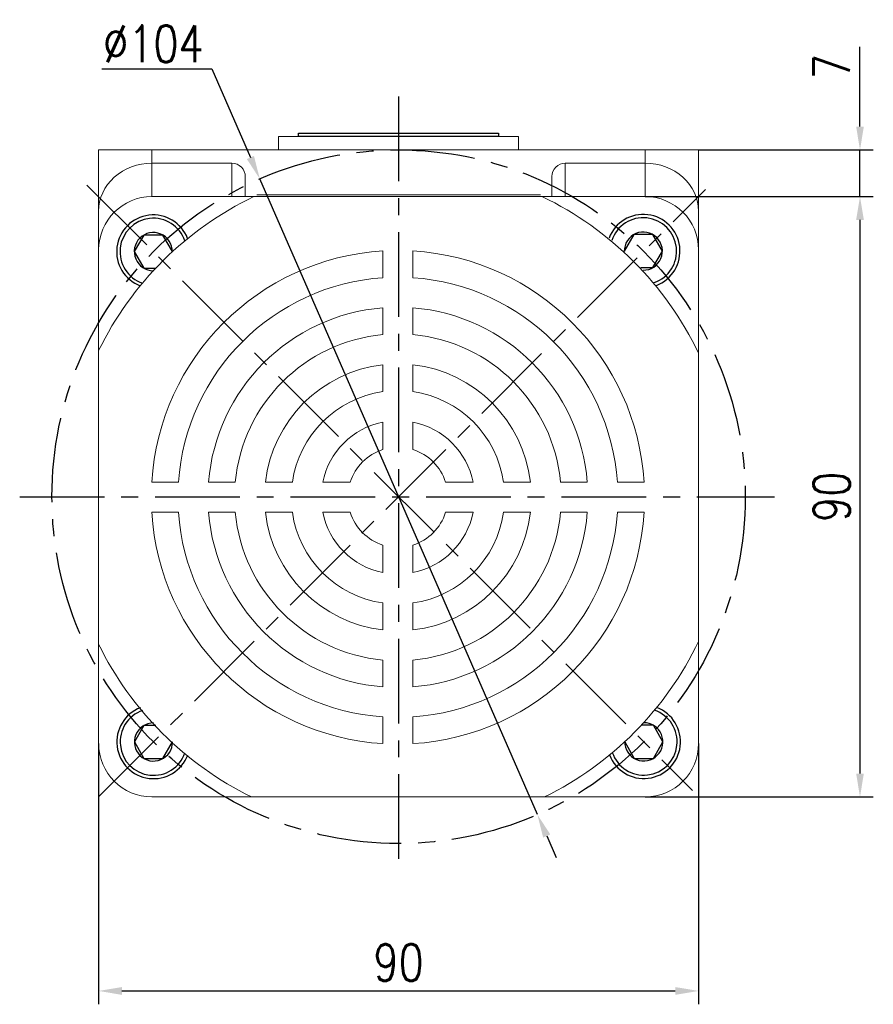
# Model space of a CAD drawing. Header units: inches. Extents: x 837 to 6223, y -2862 to 3098.
# Tile 54 of 139: x 4889 to 5017, y -448 to -300. Entities that reach past the tile are written whole.
import ezdxf

# ---------------------------------------------------------------- set-up
doc = ezdxf.new("R2010")
doc.units = ezdxf.units.IN
doc.header["$LTSCALE"] = 10
doc.header["$MEASUREMENT"] = 0
doc.linetypes.add('CENTER', pattern=[10.16, 6.35, -1.27, 1.27, -1.27])
for name, color, linetype in [('1轮廓实线层', 7, 'Continuous'), ('3中心线层', 1, 'CENTER'), ('7标注层', 4, 'Continuous')]:
    doc.layers.add(name, color=color, linetype=linetype)
doc.styles.add('TH_GBDIM', font='romans.shx', dxfattribs={"width": 0.8, "bigfont": 'gbcbig.shx'})
doc.dimstyles.new('TH_GBDIM', dxfattribs={"dimtxt": 3.5, "dimasz": 2.5, "dimexe": 2, "dimexo": 0, "dimgap": 1, "dimtad": 1, "dimdec": 4, "dimdsep": 46, "dimtxsty": 'TH_GBDIM', "dimcen": 0.09, "dimclrd": 4, "dimclre": 4, "dimclrt": 3, "dimadec": 0, "dimazin": 0, "dimtfac": 1, "dimtdec": 4, "dimtmove": 0, "dimatfit": 3, "dimfxl": 1, "dimtzin": 0, "dimarcsym": 0})

# ---------------------------------------------------------------- blocks, each defined once
blk = doc.blocks.new('*D761')
at = {"layer": '7标注层', "color": 4, "lineweight": -2, "transparency": 16777216}
for p, q in [((4900.7, -408.65), (4900.7, -447.74)), ((4990.7, -408.65), (4990.7, -447.74)), ((4904.2, -445.74), (4987.2, -445.74))]:
    blk.add_line(p, q, dxfattribs=at)
at = {"layer": '7标注层', "color": 4, "transparency": 16777216}
for points in [[(4904.2, -445.16), (4904.2, -446.33), (4900.7, -445.74)], [(4987.2, -445.16), (4987.2, -446.33), (4990.7, -445.74)]]:
    blk.add_solid(points, dxfattribs=at)
at = {"layer": 'Defpoints', "color": 0, "transparency": 16777216}
for p in [(4900.7, -408.65), (4990.7, -408.65), (4990.7, -445.74)]:
    blk.add_point(p, dxfattribs=at)
at = {"layer": '7标注层', "color": 3, "transparency": 16777216, "insert": (4945.7, -441.49), "char_height": 5.5, "attachment_point": 5, "style": 'TH_GBDIM'}
blk.add_mtext('90', dxfattribs=at)
blk = doc.blocks.new('*D762')
at = {"layer": '7标注层', "color": 4, "lineweight": -2, "transparency": 16777216}
for p, q in [((4982.7, -326.65), (5016.92, -326.65)), ((5014.92, -330.15), (5014.92, -413.15)), ((4982.7, -416.65), (5016.92, -416.65))]:
    blk.add_line(p, q, dxfattribs=at)
at = {"layer": '7标注层', "color": 4, "transparency": 16777216}
for points in [[(5014.34, -330.15), (5015.5, -330.15), (5014.92, -326.65)], [(5014.34, -413.15), (5015.5, -413.15), (5014.92, -416.65)]]:
    blk.add_solid(points, dxfattribs=at)
at = {"layer": 'Defpoints', "color": 0, "transparency": 16777216}
for p in [(4982.7, -326.65), (4982.7, -416.65), (5014.92, -416.65)]:
    blk.add_point(p, dxfattribs=at)
at = {"layer": '7标注层', "color": 3, "transparency": 16777216, "insert": (5010.67, -371.65), "char_height": 5.5, "attachment_point": 5, "rotation": 90, "style": 'TH_GBDIM'}
blk.add_mtext('90', dxfattribs=at)
blk = doc.blocks.new('*D763')
at = {"layer": '7标注层', "color": 4, "lineweight": -2, "transparency": 16777216}
for p, q in [((5014.92, -316.15), (5014.92, -304.21)), ((4990.7, -319.65), (5016.92, -319.65)), ((5014.92, -326.65), (5014.92, -319.65)), ((4991.76, -326.65), (5016.92, -326.65)), ((5014.92, -330.15), (5014.92, -333.65))]:
    blk.add_line(p, q, dxfattribs=at)
at = {"layer": '7标注层', "color": 4, "transparency": 16777216}
for points in [[(5014.34, -316.15), (5015.5, -316.15), (5014.92, -319.65)], [(5014.34, -330.15), (5015.5, -330.15), (5014.92, -326.65)]]:
    blk.add_solid(points, dxfattribs=at)
at = {"layer": 'Defpoints', "color": 0, "transparency": 16777216}
for p in [(4990.7, -319.65), (4991.76, -326.65), (5014.92, -326.65)]:
    blk.add_point(p, dxfattribs=at)
at = {"layer": '7标注层', "color": 3, "transparency": 16777216, "insert": (5010.67, -307.18), "char_height": 5.5, "attachment_point": 5, "rotation": 90, "style": 'TH_GBDIM'}
blk.add_mtext('7', dxfattribs=at)
blk = doc.blocks.new('*D630')
at = {"layer": '7标注层', "color": 4, "lineweight": -2, "transparency": 16777216}
for p, q in [((4901.16, -307.49), (4917.67, -307.49)), ((4917.67, -307.49), (4923.48, -320.79)), ((4966.52, -419.3), (4924.88, -324)), ((4967.92, -422.5), (4969.32, -425.71))]:
    blk.add_line(p, q, dxfattribs=at)
at = {"layer": '7标注层', "color": 4, "transparency": 16777216}
for points in [[(4924.01, -320.56), (4922.94, -321.02), (4924.88, -324)], [(4968.46, -422.27), (4967.39, -422.74), (4966.52, -419.3)]]:
    blk.add_solid(points, dxfattribs=at)
at = {"layer": 'Defpoints', "color": 0, "transparency": 16777216}
for p in [(4924.88, -324), (4966.52, -419.3)]:
    blk.add_point(p, dxfattribs=at)
at = {"layer": '7标注层', "color": 3, "transparency": 16777216, "insert": (4908.92, -303.74), "char_height": 5.5, "attachment_point": 5, "style": 'TH_GBDIM'}
blk.add_mtext('∅104', dxfattribs=at)

msp = doc.modelspace()

# ---------------------------------------------------------------- linework, layer by layer
at = {"color": 7, "linetype": 'Continuous', "lineweight": 15}
for p, q in [((4927.70002, -317.64675), (4963.70002, -317.64675)), ((4900.70002, -319.64675), (4908.70002, -319.64675)), ((4900.70002, -328.81579), (4900.70002, -319.64676)), ((4908.70002, -319.64675), (4908.70002, -321.64676)), ((4908.70002, -319.64675), (4982.70002, -319.64675)), ((4982.70002, -321.64676), (4982.70002, -319.64675)), ((4982.70002, -319.64675), (4990.70002, -319.64675)), ((4990.70002, -319.64675), (4990.70002, -328.81579)), ((4908.70002, -321.64676), (4908.70002, -326.64675)), ((4920.70002, -321.64676), (4908.70002, -321.64676)), ((4920.70002, -326.64675), (4920.70002, -321.64676)), ((4970.70002, -321.64676), (4970.70002, -326.64675)), ((4970.70002, -321.64676), (4982.70002, -321.64676)), ((4982.70002, -326.64675), (4982.70002, -321.64676)), ((4922.70002, -323.6588), (4922.70002, -326.64675)), ((4968.70002, -326.64675), (4968.70002, -323.6588)), ((4982.70002, -326.64675), (4908.70002, -326.64675)), ((4924.42944, -326.39675), (4966.9706, -326.39675)), ((4900.70002, -334.64676), (4900.70002, -328.81579)), ((4990.70002, -328.81579), (4990.70002, -334.64675)), ((4900.70002, -334.64676), (4900.70002, -332.14676)), ((4990.70002, -332.14675), (4990.70002, -334.64675)), ((4900.70002, -334.64676), (4900.70002, -408.64675)), ((4943.35285, -338.81194), (4943.35285, -334.80362)), ((4947.85285, -338.81194), (4947.85285, -334.80362)), ((4990.70002, -408.64675), (4990.70002, -334.64675)), ((4943.35285, -347.33868), (4943.35285, -343.3241)), ((4947.85285, -347.33868), (4947.85285, -343.3241)), ((4943.35285, -355.89414), (4943.35285, -351.86211)), ((4947.85285, -355.89414), (4947.85285, -351.86211)), ((4943.35285, -364.5806), (4943.35285, -360.4574)), ((4947.85285, -364.5806), (4947.85285, -360.4574)), ((4912.67964, -369.48515), (4908.67132, -369.48515)), ((4917.1918, -369.48515), (4921.20638, -369.48515)), ((4925.72981, -369.48515), (4929.76184, -369.48515)), ((4938.4483, -369.48515), (4934.3251, -369.48515)), ((4952.75739, -369.48515), (4956.88059, -369.48515)), ((4961.44385, -369.48515), (4965.47588, -369.48515)), ((4969.99931, -369.48515), (4974.01389, -369.48515)), ((4978.52605, -369.48515), (4982.53437, -369.48515)), ((4912.67964, -373.98515), (4908.67132, -373.98515)), ((4917.1918, -373.98515), (4921.20638, -373.98515)), ((4925.72981, -373.98515), (4929.76184, -373.98515)), ((4938.4483, -373.98515), (4934.3251, -373.98515)), ((4952.75739, -373.98515), (4956.88059, -373.98515)), ((4961.44385, -373.98515), (4965.47588, -373.98515)), ((4969.99931, -373.98515), (4974.01389, -373.98515)), ((4978.52605, -373.98515), (4982.53437, -373.98515)), ((4943.35285, -378.88969), (4943.35285, -383.01289)), ((4947.85285, -378.88969), (4947.85285, -383.01289)), ((4943.35285, -387.57615), (4943.35285, -391.60818)), ((4947.85285, -387.57615), (4947.85285, -391.60818)), ((4943.35285, -396.13161), (4943.35285, -400.14619)), ((4947.85285, -396.13161), (4947.85285, -400.14619)), ((4943.35285, -404.65835), (4943.35285, -408.66667)), ((4947.85285, -404.65835), (4947.85285, -408.66667)), ((4908.70002, -416.64675), (4982.70002, -416.64675))]:
    msp.add_line(p, q, dxfattribs=at)
for centre, radius, start, end in [((4908.70002, -334.64675), 8, 90, 180), ((4945.60285, -371.73515), 50, 115.6085787, 153.9037719), ((4945.60285, -371.73515), 50, 25.5852807, 64.3914213), ((4982.70002, -334.64675), 8, 0, 90), ((4945.60285, -371.73515), 37, 93.4863538, 176.5136462), ((4945.60285, -371.73515), 37, 3.4863538, 86.5136462), ((4945.60285, -371.73515), 33, 93.9095635, 176.0904365), ((4945.60285, -371.73515), 33, 3.9095635, 86.0904365), ((4945.60285, -371.73515), 28.5, 94.528063, 175.471937), ((4945.60285, -371.73515), 28.5, 4.528063, 85.471937), ((4945.60285, -371.73515), 24.5, 95.2692819, 174.7307181), ((4945.60285, -371.73515), 24.5, 5.2692819, 84.7307181), ((4945.60285, -371.73515), 20, 96.4594498, 173.5405502), ((4945.60285, -371.73515), 20, 6.4594498, 83.5405502), ((4945.60285, -371.73515), 16, 98.0840139, 171.9159861), ((4945.60285, -371.73515), 16, 8.0840139, 81.9159861), ((4945.60285, -371.73515), 11.5, 101.2828243, 168.7171757), ((4945.60285, -371.73515), 11.5, 11.2828243, 78.7171757), ((4945.60285, -371.73515), 7.5, 107.4576031, 162.5423969), ((4945.60285, -371.73515), 7.5, 17.4576031, 72.5423969), ((4945.60285, -371.73515), 37, 183.4863538, 266.5136462), ((4945.60285, -371.73515), 33, 183.9095635, 266.0904365), ((4945.60285, -371.73515), 28.5, 184.528063, 265.471937), ((4945.60285, -371.73515), 24.5, 185.2692819, 264.7307181), ((4945.60285, -371.73515), 20, 186.4594498, 263.5405502), ((4945.60285, -371.73515), 16, 188.0840139, 261.9159861), ((4945.60285, -371.73515), 11.5, 191.2828243, 258.7171757), ((4945.60285, -371.73515), 7.5, 197.4576031, 252.5423969), ((4945.60285, -371.73515), 7.5, 287.4576031, 342.5423969), ((4945.60285, -371.73515), 11.5, 281.2828243, 348.7171757), ((4945.60285, -371.73515), 16, 278.0840139, 351.9159861), ((4945.60285, -371.73515), 20, 276.4594498, 353.5405502), ((4945.60285, -371.73515), 33, 273.9095635, 356.0904365), ((4945.60285, -371.73515), 37, 273.4863538, 356.5136462), ((4945.60285, -371.73515), 24.5, 275.2692819, 354.7307181), ((4945.60285, -371.73515), 28.5, 274.528063, 355.471937), ((4945.60285, -371.73515), 50, 206.0962281, 243.9266589), ((4945.60285, -371.73515), 50, 296.0733411, 334.4147193), ((4908.70002, -408.64675), 8, 180, 270), ((4982.70002, -408.64675), 8, 270, 0)]:
    msp.add_arc(centre, radius, start, end, dxfattribs=at)
for centre, major_axis, ratio, start_param, end_param in [((4908.70002, -328.81579), (8, 0), 0.896129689, 1.570796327, 3.141592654), ((4920.70002, -323.65879), (0, 2.01204), 0.994016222, 4.71238898, 6.283185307), ((4970.70002, -323.65879), (0, -2.01204), 0.994016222, 3.141592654, 4.71238898), ((4982.70002, -328.81579), (8, 0), 0.896129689, 0, 1.570796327)]:
    msp.add_ellipse(centre, major_axis=major_axis, ratio=ratio, start_param=start_param, end_param=end_param, dxfattribs=at)
for points in [[(4927.70002, -317.64675), (4927.70002, -319.64675)], [(4963.70002, -319.64675), (4963.70002, -317.64675)]]:
    msp.add_open_spline(points, degree=1, dxfattribs=at)
at = {"layer": '1轮廓实线层'}
for p, q in [((4930.70002, -317.64675), (4930.70002, -317.14675)), ((4930.70002, -317.14675), (4960.70002, -317.14675)), ((4960.70002, -317.14675), (4960.70002, -317.64675)), ((4960.70002, -317.64675), (4930.70002, -317.64675)), ((4907.4803, -332.42055), (4906.0503, -334.89738)), ((4910.3403, -332.42055), (4907.4803, -332.42055)), ((4911.7703, -334.89738), (4910.3403, -332.42055)), ((4980.98246, -332.34334), (4979.55246, -334.82018)), ((4983.84246, -332.34334), (4980.98246, -332.34334)), ((4985.27246, -334.82018), (4983.84246, -332.34334)), ((4906.0503, -334.89738), (4907.4803, -337.37421)), ((4911.75101, -334.93079), (4911.7703, -334.89738)), ((4979.55246, -334.82018), (4979.59906, -334.90089)), ((4983.84246, -337.29701), (4985.27246, -334.82018)), ((4907.4803, -337.37421), (4909.28528, -337.37421)), ((4982.02433, -337.29701), (4983.84246, -337.29701)), ((4907.4993, -405.93831), (4906.0693, -408.41514)), ((4909.30318, -405.93831), (4907.4993, -405.93831)), ((4983.92096, -405.91808), (4982.09831, -405.91808)), ((4985.35096, -408.39491), (4983.92096, -405.91808)), ((4906.0693, -408.41514), (4907.4993, -410.89197)), ((4910.3593, -410.89197), (4911.7893, -408.41514)), ((4911.7893, -408.41514), (4911.76821, -408.37861)), ((4979.67032, -408.32674), (4979.63096, -408.39491)), ((4979.63096, -408.39491), (4981.06096, -410.87174)), ((4983.92096, -410.87174), (4985.35096, -408.39491)), ((4907.4993, -410.89197), (4910.3593, -410.89197)), ((4981.06096, -410.87174), (4983.92096, -410.87174))]:
    msp.add_line(p, q, dxfattribs=at)
for centre, radius, start, end in [((4908.9103, -334.89738), 5.5, 20.917377, 249.1317892), ((4908.9103, -334.89738), 5, 18.9722169, 251.0769493), ((4982.41246, -334.82018), 5.5, 290.8390044, 159.3251244), ((4982.41246, -334.82018), 5, 288.8776932, 161.2864356), ((4908.9103, -334.89738), 2.86, 359.6869279, 270.3622382), ((4982.41246, -334.82018), 2.86, 269.4028564, 180.7612725), ((4908.9293, -408.41514), 5.5, 110.8977948, 339.1122772), ((4908.9293, -408.41514), 5, 108.9526305, 341.0574415), ((4982.49096, -408.39491), 5.5, 200.7969738, 69.283384), ((4982.49096, -408.39491), 5, 198.8356453, 71.2447125), ((4908.9293, -408.41514), 2.86, 89.6672928, 0.3427792), ((4982.49096, -408.39491), 2.86, 179.360605, 90.7197528)]:
    msp.add_arc(centre, radius, start, end, dxfattribs=at)
at = {"layer": '3中心线层', "ltscale": 0.2}
for p, q in [((4945.70002, -311.64982), (4945.70002, -427.26626)), ((4898.92437, -324.92273), (4989.78916, -415.68487)), ((4900.70002, -416.64587), (4991.75617, -325.57371)), ((4888.85967, -371.64675), (5002.11005, -371.64675))]:
    msp.add_line(p, q, dxfattribs=at)
msp.add_circle((4945.70002, -371.64675), 52, dxfattribs=at)

# ---------------------------------------------------------------- dimensions: what is measured, and where the dimension line sits
at = {"layer": '7标注层'}
dim = msp.add_diameter_dim_2p(p1=(4966.51935, -419.2971), p2=(4924.88069, -323.99641), dimstyle='TH_GBDIM', override={"dimtxt": 5.5, "dimasz": 3.5, "dimtoh": 1, "dimdec": 0}, dxfattribs=at)
dim.commit()
dim.dimension.update_dxf_attribs({"geometry": '*D630', "text_midpoint": (4908.91502, -307.48695), "dimtype": 163})
for base, p1, p2, picture, middle in [((5014.91842, -326.64675), (4990.70002, -319.64675), (4991.75617, -326.64675), '*D763', (5014.91842, -307.18009)), ((5014.91842, -416.64675), (4982.70002, -326.64675), (4982.70002, -416.64675), '*D762', (5014.91842, -371.64675))]:
    dim = msp.add_linear_dim(base=base, p1=p1, p2=p2, angle=90, dimstyle='TH_GBDIM', override={"dimtxt": 5.5, "dimasz": 3.5, "dimgap": 1.5, "dimdec": 1, "dimadec": 1}, dxfattribs=at)
    dim.commit()
    dim.dimension.update_dxf_attribs({"geometry": picture, "text_midpoint": middle, "dimtype": 160})
dim = msp.add_linear_dim(base=(4990.70002, -445.74488), p1=(4900.70002, -408.64675), p2=(4990.70002, -408.64675), dimstyle='TH_GBDIM', override={"dimtxt": 5.5, "dimasz": 3.5, "dimgap": 1.5, "dimdec": 1, "dimadec": 1}, dxfattribs=at)
dim.commit()
dim.dimension.update_dxf_attribs({"geometry": '*D761', "text_midpoint": (4945.70002, -445.74488), "dimtype": 160})

doc.saveas('drawing.dxf')
